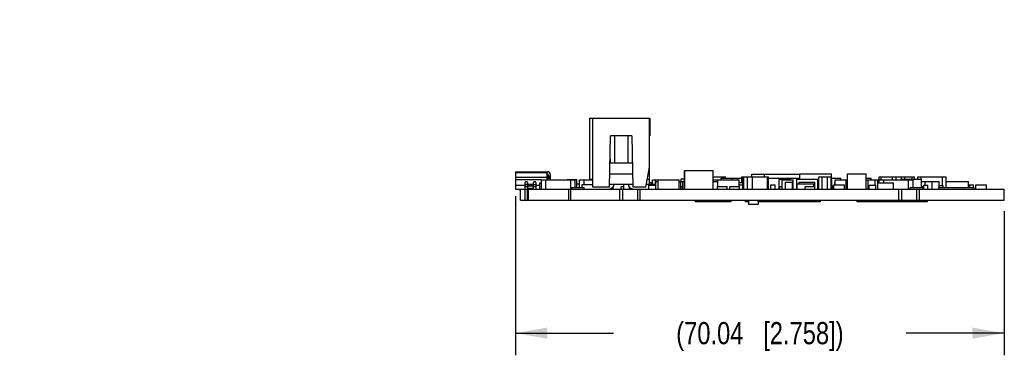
# Model space of a CAD drawing. Header units: inches. Extents: x 0 to 22, y 0 to 17.
# Tile 16 of 22: x 13.2 to 18.8, y 4 to 5.9. Entities that reach past the tile are written whole.
import ezdxf

# ---------------------------------------------------------------- set-up
doc = ezdxf.new("R2010")
doc.units = ezdxf.units.IN
doc.header["$LTSCALE"] = 1.21
doc.header["$MEASUREMENT"] = 0
doc.layers.get('0').update_dxf_attribs({"linetype": 'CONTINUOUS'})
for name, color, linetype in [('02___PRT_ALL_AXES', 7, 'CONTINUOUS'), ('DIMENSIONS', 7, 'CONTINUOUS'), ('ECAD_611116_01_24_R0805_REV1', 7, 'CONTINUOUS'), ('ECAD_611690_01_16_R_2_0402_PKO_', 7, 'CONTINUOUS'), ('ECAD_692114_01_43_SSOP16_REV1', 7, 'CONTINUOUS'), ('ECAD_692690_01_57_SOT5_REV1', 7, 'CONTINUOUS'), ('ECAD_693360_01_57_SOT5_REV1', 7, 'CONTINUOUS'), ('ECAD_695967_01_85_SOM8', 7, 'CONTINUOUS'), ('ECAD_696532_01_43_SSOP5_0_65MM_', 7, 'CONTINUOUS'), ('ECAD_696731_01_31__QFN_0_65MM_T', 7, 'CONTINUOUS'), ('ECAD_696858_01_24__QFN_0_65MM_T', 7, 'CONTINUOUS'), ('ECAD_697341_01_69_SO8_REV1', 7, 'CONTINUOUS'), ('ECAD_697622_01_63_TQF100_REV3', 7, 'CONTINUOUS'), ('ECAD_712572_01_16_R_2_0402_PKO_', 7, 'CONTINUOUS'), ('ECAD_712810_01_22_R_2_0603_PKO_', 7, 'CONTINUOUS'), ('ECAD_713147_01_37_R_2_0603_PKO_', 7, 'CONTINUOUS'), ('ECAD_713388_01_55_W21SN900SQ2L_', 7, 'CONTINUOUS'), ('ECAD_713459_01_87_LQH3C', 7, 'CONTINUOUS'), ('ECAD_713614_01_22_R_2_0603_PKO_', 7, 'CONTINUOUS'), ('ECAD_713725_01_20_R_2_0603_PKO_', 7, 'CONTINUOUS'), ('ECAD_714393_01_16_R_2_0402_PKO_', 7, 'CONTINUOUS'), ('ECAD_714786_01_16_R_2_0402_PKO_', 7, 'CONTINUOUS'), ('ECAD_714813_01_20_R_2_0402_PKO_', 7, 'CONTINUOUS'), ('ECAD_714977_01_24_R0805_REV1', 7, 'CONTINUOUS'), ('ECAD_715793_01_24_C_2_0402_PKO_', 7, 'CONTINUOUS'), ('ECAD_715895_01_70_C1206_REV1', 7, 'CONTINUOUS'), ('ECAD_715919_01_22_C_2_0402_PKO_', 7, 'CONTINUOUS'), ('ECAD_715927_01_53_C0805_REV2', 7, 'CONTINUOUS'), ('ECAD_715928_01_106_C1210_REV1', 7, 'CONTINUOUS'), ('ECAD_716030_01_63_C0805_REV2', 7, 'CONTINUOUS'), ('ECAD_716432_01_38_C_2_0603_PKO_', 7, 'CONTINUOUS'), ('ECAD_716547_01_39_C_2_0603_PKO_', 7, 'CONTINUOUS'), ('ECAD_716563_01_57_C0805_REV2', 7, 'CONTINUOUS'), ('ECAD_716657_01_35_C_2_0603_PKO_', 7, 'CONTINUOUS'), ('ECAD_724796_01_59_XTL_2_SX532_3', 7, 'CONTINUOUS'), ('ECAD_730130_01_43_SOT23_REV1', 7, 'CONTINUOUS'), ('ECAD_730143_01_39_SOT323_REV1', 7, 'CONTINUOUS'), ('ECAD_730148_01_53_CR_2_SOD123_R', 7, 'CONTINUOUS'), ('ECAD_730200_01_53_CR_2_SOD123_R', 7, 'CONTINUOUS'), ('ECAD_730262_01_44_SOT323_REV1', 7, 'CONTINUOUS'), ('ECAD_730306_01_53_CR_2_SOD123_R', 7, 'CONTINUOUS'), ('ECAD_730847_01_31_CR_2_1SS353', 7, 'CONTINUOUS'), ('ECAD_733076_01_44_SOT23_REV1', 7, 'CONTINUOUS'), ('ECAD_733223_01_43_SOT6_REV1', 7, 'CONTINUOUS'), ('ECAD_766331_01_35_FUSE1206', 7, 'CONTINUOUS'), ('ECAD_ASSY__LABEL_REV1', 7, 'CONTINUOUS'), ('ECAD_CHINA_ROHS_40', 7, 'CONTINUOUS'), ('ECAD_DUPE_S_N_LABEL_REV1', 7, 'CONTINUOUS'), ('ECAD_GLOBAL_FD_70_10_FD70', 7, 'CONTINUOUS'), ('ECAD_REFERTO', 7, 'CONTINUOUS'), ('ECAD_S_N_LABEL_REV1', 7, 'CONTINUOUS'), ('ECAD_WARNING_ESD_STATIC', 7, 'CONTINUOUS'), ('ECAD_WEEELOGO_SM', 7, 'CONTINUOUS')]:
    doc.layers.add(name, color=color, linetype=linetype)
doc.styles.get("Standard").update_dxf_attribs({"font": 'txt', "width": 0.8})
doc.dimstyles.new('DIMSTYLE_2', dxfattribs={"dimtxt": 0.125, "dimasz": 0.18, "dimexe": 0.125, "dimexo": 0.0625, "dimgap": 0.0625, "dimtad": 0, "dimtih": 1, "dimtoh": 1, "dimdsep": 46, "dimtxsty": 'STANDARD', "dimblk": '_FILLED', "dimblk1": '_FILLED', "dimblk2": '_FILLED', "dimcen": 0.09, "dimadec": 0, "dimazin": 0, "dimtp": 0.001, "dimtm": 0.001, "dimtfac": 1, "dimtofl": 0, "dimtmove": 0, "dimatfit": 3, "dimldrblk": '_FILLED', "dimfxl": 1, "dimtolj": 1, "dimarcsym": 0})

# ---------------------------------------------------------------- blocks, each defined once
blk = doc.blocks.new('_FILLED')
at = {"color": 0, "linetype": 'BYBLOCK'}
blk.add_solid([(0, 0), (-1, 0.174), (-1, -0.174)], dxfattribs=at)
blk = doc.blocks.new('*D2')
at = {"layer": 'DIMENSIONS', "color": 2, "linetype": 'CONTINUOUS'}
for p, q in [((16.0331, 4.9159), (16.0331, 4.0188)), ((18.7906, 4.8313), (18.7906, 4.0188)), ((16.0331, 4.1438), (16.5869, 4.1438)), ((18.7906, 4.1438), (18.2369, 4.1438))]:
    blk.add_line(p, q, dxfattribs=at)
at = {"layer": 'DIMENSIONS', "color": 2, "linetype": 'CONTINUOUS', "xscale": 0.18, "yscale": 0.18, "zscale": 0.18, "rotation": 180}
blk.add_blockref('_FILLED', (16.0331, 4.1438), dxfattribs=at)
at = {"layer": 'DIMENSIONS', "color": 2, "linetype": 'CONTINUOUS', "xscale": 0.18, "yscale": 0.18, "zscale": 0.18}
blk.add_blockref('_FILLED', (18.7906, 4.1438), dxfattribs=at)
at = {"layer": 'DIMENSIONS', "color": 2, "linetype": 'CONTINUOUS', "insert": (17.4119, 4.2063), "char_height": 0.125, "width": 1.525, "attachment_point": 2, "line_spacing_factor": 0.9}
blk.add_mtext('(70.04{\\Ftxt.shx;\\W1.000000;\\H0.125000; }[2.758])', dxfattribs=at)
blk = doc.blocks.new('*D34')
at = {"layer": 'DIMENSIONS', "color": 2, "linetype": 'CONTINUOUS'}
for p, q in [((12.0479, 5.3568), (12.0479, 5.8349)), ((12.0479, 5.8349), (12.1654, 5.8349)), ((9.868, 5.3568), (12.1729, 5.3568)), ((10.6059, 4.8938), (12.1729, 4.8938)), ((12.0479, 4.8938), (12.0479, 4.5338))]:
    blk.add_line(p, q, dxfattribs=at)
at = {"layer": 'DIMENSIONS', "color": 2, "linetype": 'CONTINUOUS', "xscale": 0.18, "yscale": 0.18, "zscale": 0.18}
for p, rotation in [((12.0479, 5.3568), 270), ((12.0479, 4.8938), 90)]:
    blk.add_blockref('_FILLED', p, dxfattribs=dict(at, rotation=rotation))
at = {"layer": 'DIMENSIONS', "color": 2, "linetype": 'CONTINUOUS', "insert": (12.2279, 5.8974), "char_height": 0.125, "width": 1.425, "attachment_point": 1, "line_spacing_factor": 0.9}
blk.add_mtext('(11.76{\\Ftxt.shx;\\W1.000000;\\H0.125000; }[.463])', dxfattribs=at)

msp = doc.modelspace()

# ---------------------------------------------------------------- linework, layer by layer
at = {"color": 7, "linetype": 'CONTINUOUS'}
for p, q in [((16.4511, 5.3568), (16.4511, 5.0098)), ((16.4512, 5.3568), (16.7911, 5.3568)), ((16.4691, 4.9668), (16.4691, 5.3568)), ((16.7891, 4.9818), (16.7891, 5.3568)), ((16.7911, 5.3568), (16.7911, 5.2568)), ((16.5636, 4.9668), (16.5691, 5.2568)), ((16.6891, 5.2568), (16.5691, 5.2568)), ((16.5916, 5.2568), (16.5916, 5.1038)), ((16.6666, 5.2568), (16.6666, 5.1038)), ((16.6891, 5.2568), (16.6947, 4.9668)), ((16.7891, 5.2568), (16.7911, 5.2568)), ((16.5666, 5.1266), (16.5666, 5.1038)), ((16.6916, 5.1266), (16.6916, 5.1038)), ((16.5662, 5.1038), (16.6921, 5.1038)), ((16.7691, 4.9668), (16.7891, 5.0802)), ((16.0331, 5.0544), (16.0331, 4.9568)), ((16.0331, 5.0544), (16.2122, 5.0544)), ((16.2122, 5.0479), (16.0331, 5.0479)), ((16.0331, 5.023), (16.2122, 5.023)), ((16.1801, 5.0079), (16.0331, 5.0079)), ((16.2122, 5.0088), (16.2122, 5.0544)), ((16.2122, 5.0426), (16.2181, 5.0426)), ((16.215, 5.0367), (16.2122, 5.0315)), ((16.2181, 5.0088), (16.2181, 5.0426)), ((16.2181, 5.0308), (16.2299, 5.0308)), ((16.2181, 5.0249), (16.2299, 5.0249)), ((16.2299, 5.017), (16.2181, 5.017)), ((16.2299, 5.0088), (16.2299, 5.0367)), ((16.4691, 5.0098), (16.4512, 5.0098)), ((16.565, 5.0418), (16.6933, 5.0418)), ((16.7891, 5.0098), (16.777, 5.0098)), ((16.0331, 4.9784), (16.0882, 4.9784)), ((16.0331, 4.9568), (16.7368, 4.9568)), ((16.06, 4.9495), (16.0558, 4.9568)), ((16.0606, 4.9495), (16.06, 4.9495)), ((16.0606, 4.8938), (16.0606, 4.9568)), ((16.0859, 4.9568), (16.0859, 4.8938)), ((16.0882, 4.9568), (16.0882, 4.9942)), ((16.0882, 4.9845), (16.1, 4.9845)), ((16.1, 4.9806), (16.0882, 4.9806)), ((16.1, 4.9686), (16.0882, 4.9686)), ((16.0961, 4.9981), (16.0921, 4.9981)), ((16.1, 4.9942), (16.1, 4.9568)), ((16.1, 4.9849), (16.1354, 4.9849)), ((16.1354, 4.9775), (16.1, 4.9775)), ((16.1, 4.9751), (16.1354, 4.9751)), ((16.1354, 4.9588), (16.1, 4.9588)), ((16.1014, 4.8938), (16.1014, 4.9568)), ((16.1059, 4.8938), (16.1059, 4.9568)), ((16.1354, 4.9568), (16.1354, 4.9942)), ((16.1354, 4.9814), (16.1473, 4.9814)), ((16.1473, 4.9806), (16.1354, 4.9806)), ((16.1473, 4.9686), (16.1354, 4.9686)), ((16.1433, 4.9981), (16.1394, 4.9981)), ((16.1473, 4.9942), (16.1473, 4.9568)), ((16.1473, 4.9784), (16.1701, 4.9784)), ((16.3317, 4.9568), (16.3317, 4.8938)), ((16.3427, 4.9568), (16.3427, 4.8938)), ((16.4091, 4.9658), (16.4091, 4.9818)), ((16.4091, 4.9818), (16.4691, 4.9818)), ((16.5636, 4.9668), (16.4691, 4.9668)), ((16.6944, 4.9818), (16.5639, 4.9818)), ((16.6212, 4.8938), (16.6212, 4.9568)), ((16.6367, 4.9568), (16.6367, 4.8938)), ((16.7691, 4.9668), (16.6947, 4.9668)), ((16.7213, 4.9568), (16.7213, 4.8938)), ((16.7368, 4.8938), (16.7368, 4.9568)), ((16.8241, 4.9818), (16.7718, 4.9818)), ((18.196, 4.9568), (18.7906, 4.9568)), ((18.196, 4.8938), (18.196, 4.9568)), ((18.2115, 4.9568), (18.2115, 4.8938)), ((18.2961, 4.9568), (18.2961, 4.8938)), ((18.3116, 4.8938), (18.3116, 4.9568)), ((18.7906, 4.8938), (18.7906, 4.9568)), ((16.0606, 4.8938), (16.7368, 4.8938)), ((18.196, 4.8938), (18.7906, 4.8938))]:
    msp.add_line(p, q, dxfattribs=at)
for centre, radius, start, end in [((16.2122, 5.0367), 0.0177, 0, 90), ((16.2091, 5.0367), 0.00591, 0, 57.6024), ((16.0921, 4.9942), 0.00394, 90, 180), ((16.0961, 4.9942), 0.00394, 0, 90), ((16.1394, 4.9942), 0.00394, 90, 180), ((16.1433, 4.9942), 0.00394, 0, 90), ((16.5566, 4.9918), 0.035, 270, 343.3396), ((16.7016, 4.9918), 0.035, 196.6604, 270)]:
    msp.add_arc(centre, radius, start, end, dxfattribs=at)
at = {"layer": '02___PRT_ALL_AXES', "color": 7, "linetype": 'CONTINUOUS'}
for p, q in [((16.7368, 4.9568), (18.196, 4.9568)), ((16.7368, 4.8938), (18.196, 4.8938))]:
    msp.add_line(p, q, dxfattribs=at)
at = {"layer": 'ECAD_611116_01_24_R0805_REV1', "color": 7, "linetype": 'CONTINUOUS'}
for p, q in [((17.8289, 4.9798), (17.8889, 4.9798)), ((17.8289, 4.9568), (17.8289, 4.9798)), ((17.8889, 4.9568), (17.8889, 4.9798))]:
    msp.add_line(p, q, dxfattribs=at)
at = {"layer": 'ECAD_611690_01_16_R_2_0402_PKO_', "color": 7, "linetype": 'CONTINUOUS'}
for p, q in [((17.5251, 4.9718), (17.5381, 4.9718)), ((17.5251, 4.9568), (17.5251, 4.9718))]:
    msp.add_line(p, q, dxfattribs=at)
at = {"layer": 'ECAD_692114_01_43_SSOP16_REV1', "color": 7, "linetype": 'CONTINUOUS'}
for p, q in [((18.0821, 4.9988), (18.0841, 4.9988)), ((18.4621, 4.9988), (18.5886, 4.9988)), ((18.5886, 4.9658), (18.5886, 4.9988))]:
    msp.add_line(p, q, dxfattribs=at)
at = {"layer": 'ECAD_692690_01_57_SOT5_REV1', "color": 7, "linetype": 'CONTINUOUS'}
for p, q in [((18.2061, 5.0128), (18.3241, 5.0128)), ((18.2061, 5.0088), (18.2061, 5.0128)), ((18.3241, 4.9658), (18.3241, 5.0128))]:
    msp.add_line(p, q, dxfattribs=at)
at = {"layer": 'ECAD_693360_01_57_SOT5_REV1', "color": 7, "linetype": 'CONTINUOUS'}
for p, q in [((17.6211, 5.0128), (17.7391, 5.0128)), ((17.6211, 4.9568), (17.6211, 5.0128)), ((17.7391, 4.9568), (17.7391, 5.0128))]:
    msp.add_line(p, q, dxfattribs=at)
at = {"layer": 'ECAD_695967_01_85_SOM8', "color": 7, "linetype": 'CONTINUOUS'}
for p, q in [((17.3666, 5.0258), (17.3666, 5.0408)), ((17.3666, 5.0408), (17.6381, 5.0408)), ((17.4376, 5.0258), (17.4376, 5.0408))]:
    msp.add_line(p, q, dxfattribs=at)
at = {"layer": 'ECAD_696532_01_43_SSOP5_0_65MM_', "color": 7, "linetype": 'CONTINUOUS'}
for p, q in [((16.9661, 4.9988), (16.9861, 4.9988)), ((16.9766, 4.9568), (16.9766, 4.9988))]:
    msp.add_line(p, q, dxfattribs=at)
at = {"layer": 'ECAD_696731_01_31__QFN_0_65MM_T', "color": 7, "linetype": 'CONTINUOUS'}
for p, q in [((17.6217, 4.9868), (17.7161, 4.9868)), ((17.6217, 4.9568), (17.6217, 4.9868)), ((17.7161, 4.9718), (17.7161, 4.9868))]:
    msp.add_line(p, q, dxfattribs=at)
at = {"layer": 'ECAD_696858_01_24__QFN_0_65MM_T', "color": 7, "linetype": 'CONTINUOUS'}
msp.add_line((17.2951, 4.9798), (17.3151, 4.9798), dxfattribs=at)
at = {"layer": 'ECAD_697341_01_69_SO8_REV1', "color": 7, "linetype": 'CONTINUOUS'}
for p, q in [((18.0841, 5.0248), (18.1601, 5.0248)), ((18.0841, 4.9908), (18.0841, 5.0248)), ((18.0961, 5.0088), (18.0961, 5.0248)), ((18.2301, 5.0248), (18.2841, 5.0248)), ((18.2711, 5.0128), (18.2711, 5.0248)), ((18.2841, 5.0128), (18.2841, 5.0248))]:
    msp.add_line(p, q, dxfattribs=at)
at = {"layer": 'ECAD_697622_01_63_TQF100_REV3', "color": 7, "linetype": 'CONTINUOUS'}
for p, q in [((17.1936, 5.0088), (17.1936, 5.0188)), ((17.1936, 5.0188), (17.3101, 5.0188)), ((17.2556, 5.0088), (17.2556, 5.0188)), ((17.2876, 5.0088), (17.2876, 5.0188)), ((17.4612, 5.0188), (17.6381, 5.0188)), ((17.8161, 5.0188), (17.8686, 5.0188)), ((17.8686, 5.0088), (17.8686, 5.0188))]:
    msp.add_line(p, q, dxfattribs=at)
at = {"layer": 'ECAD_712572_01_16_R_2_0402_PKO_', "color": 7, "linetype": 'CONTINUOUS'}
for p, q in [((16.9661, 4.9718), (16.9751, 4.9718)), ((16.9751, 4.9568), (16.9751, 4.9718)), ((17.6669, 4.9718), (17.7209, 4.9718)), ((17.6669, 4.9568), (17.6669, 4.9718)), ((17.7209, 4.9568), (17.7209, 4.9718))]:
    msp.add_line(p, q, dxfattribs=at)
at = {"layer": 'ECAD_712810_01_22_R_2_0603_PKO_', "color": 7, "linetype": 'CONTINUOUS'}
for p, q in [((18.0274, 4.9778), (18.0654, 4.9778)), ((18.0274, 4.9568), (18.0274, 4.9778)), ((18.0654, 4.9568), (18.0654, 4.9778))]:
    msp.add_line(p, q, dxfattribs=at)
at = {"layer": 'ECAD_713147_01_37_R_2_0603_PKO_', "color": 7, "linetype": 'CONTINUOUS'}
for p in [(16.7891, 4.9928), (16.8031, 4.9818)]:
    msp.add_line(p, (16.8031, 4.9928), dxfattribs=at)
at = {"layer": 'ECAD_713388_01_55_W21SN900SQ2L_', "color": 7, "linetype": 'CONTINUOUS'}
for p, q in [((16.324, 5.0088), (16.324, 5.0108)), ((16.324, 5.0108), (16.3791, 5.0108)), ((16.3791, 4.9658), (16.3791, 5.0108))]:
    msp.add_line(p, q, dxfattribs=at)
at = {"layer": 'ECAD_713459_01_87_LQH3C', "color": 7, "linetype": 'CONTINUOUS'}
for p, q in [((17.6381, 5.0428), (17.8161, 5.0428)), ((17.6381, 5.0128), (17.6381, 5.0428)), ((17.8161, 5.0088), (17.8161, 5.0428)), ((17.9059, 5.0428), (18.0119, 5.0428)), ((17.9059, 4.9568), (17.9059, 5.0428)), ((18.0119, 4.9568), (18.0119, 5.0428))]:
    msp.add_line(p, q, dxfattribs=at)
at = {"layer": 'ECAD_713614_01_22_R_2_0603_PKO_', "color": 7, "linetype": 'CONTINUOUS'}
for p, q in [((16.7861, 4.9568), (16.7861, 4.9778)), ((16.7861, 4.9778), (16.8241, 4.9778)), ((16.8241, 4.9568), (16.8241, 4.9778))]:
    msp.add_line(p, q, dxfattribs=at)
at = {"layer": 'ECAD_713725_01_20_R_2_0603_PKO_', "color": 7, "linetype": 'CONTINUOUS'}
for p in [(18.4241, 4.9758), (18.4451, 4.9658)]:
    msp.add_line(p, (18.4451, 4.9758), dxfattribs=at)
at = {"layer": 'ECAD_714393_01_16_R_2_0402_PKO_', "color": 7, "linetype": 'CONTINUOUS'}
msp.add_line((18.3241, 4.9718), (18.3361, 4.9718), dxfattribs=at)
at = {"layer": 'ECAD_714786_01_16_R_2_0402_PKO_', "color": 7, "linetype": 'CONTINUOUS'}
for p, q in [((16.6291, 4.9568), (16.6291, 4.9718)), ((16.6291, 4.9718), (16.6441, 4.9718)), ((17.1731, 4.9568), (17.1731, 4.9718)), ((17.1731, 4.9718), (17.2271, 4.9718)), ((17.2271, 4.9568), (17.2271, 4.9718)), ((17.2421, 4.9568), (17.2421, 4.9718)), ((17.2421, 4.9718), (17.2961, 4.9718)), ((17.2961, 4.9568), (17.2961, 4.9718))]:
    msp.add_line(p, q, dxfattribs=at)
at = {"layer": 'ECAD_714813_01_20_R_2_0402_PKO_', "color": 7, "linetype": 'CONTINUOUS'}
for p, q in [((17.8244, 4.9758), (17.8289, 4.9758)), ((17.8244, 4.9568), (17.8244, 4.9758)), ((17.8889, 4.9758), (17.8899, 4.9758)), ((17.8899, 4.9568), (17.8899, 4.9758))]:
    msp.add_line(p, q, dxfattribs=at)
at = {"layer": 'ECAD_714977_01_24_R0805_REV1', "color": 7, "linetype": 'CONTINUOUS'}
for p, q in [((18.5961, 4.9798), (18.6161, 4.9798)), ((18.6161, 4.9658), (18.6161, 4.9798)), ((18.6301, 4.9798), (18.6901, 4.9798)), ((18.6301, 4.9568), (18.6301, 4.9798)), ((18.6901, 4.9568), (18.6901, 4.9798))]:
    msp.add_line(p, q, dxfattribs=at)
at = {"layer": 'ECAD_715793_01_24_C_2_0402_PKO_', "color": 7, "linetype": 'CONTINUOUS'}
for p, q in [((17.4741, 4.9798), (17.4981, 4.9798)), ((17.4741, 4.9568), (17.4741, 4.9798)), ((17.4981, 4.9568), (17.4981, 4.9798)), ((17.6201, 4.9798), (17.6211, 4.9798)), ((17.6201, 4.9568), (17.6201, 4.9798)), ((17.8986, 4.9798), (17.9059, 4.9798)), ((17.8986, 4.9568), (17.8986, 4.9798)), ((18.5886, 4.9798), (18.5961, 4.9798)), ((18.5961, 4.9658), (18.5961, 4.9798)), ((17.3481, 4.8938), (17.3481, 4.8698)), ((17.4021, 4.8698), (17.3481, 4.8698)), ((17.4021, 4.8838), (17.4021, 4.8698))]:
    msp.add_line(p, q, dxfattribs=at)
at = {"layer": 'ECAD_715895_01_70_C1206_REV1', "color": 7, "linetype": 'CONTINUOUS'}
for p, q in [((17.1481, 5.0258), (17.2171, 5.0258)), ((17.1971, 5.0188), (17.1971, 5.0258)), ((17.2171, 5.0188), (17.2171, 5.0258)), ((17.3101, 4.9938), (17.3101, 5.0258)), ((17.3101, 5.0258), (17.4612, 5.0258)), ((17.3151, 4.9568), (17.3151, 5.0258)), ((17.321, 4.9568), (17.321, 5.0258)), ((17.3422, 4.9568), (17.3422, 5.0258)), ((17.3705, 4.9568), (17.3705, 5.0258)), ((17.4553, 4.9568), (17.4553, 5.0258)), ((17.4612, 4.9568), (17.4612, 5.0258)), ((17.7439, 5.0258), (17.8139, 5.0258)), ((17.7439, 4.9568), (17.7439, 5.0258)), ((17.7639, 4.9568), (17.7639, 5.0258)), ((17.7939, 4.9568), (17.7939, 5.0258)), ((17.8139, 4.9568), (17.8139, 5.0258)), ((18.1601, 5.0258), (18.2301, 5.0258)), ((18.1601, 5.0088), (18.1601, 5.0258)), ((18.1801, 5.0088), (18.1801, 5.0258)), ((18.2101, 5.0128), (18.2101, 5.0258)), ((18.2301, 5.0128), (18.2301, 5.0258)), ((18.3021, 5.0258), (18.4621, 5.0258)), ((18.3021, 5.0128), (18.3021, 5.0258)), ((18.3221, 5.0128), (18.3221, 5.0258)), ((18.4421, 4.9758), (18.4421, 5.0258)), ((18.4621, 4.9658), (18.4621, 5.0258))]:
    msp.add_line(p, q, dxfattribs=at)
at = {"layer": 'ECAD_715919_01_22_C_2_0402_PKO_', "color": 7, "linetype": 'CONTINUOUS'}
for p, q in [((18.3361, 4.9778), (18.3601, 4.9778)), ((18.3361, 4.9568), (18.3361, 4.9778)), ((18.3601, 4.9568), (18.3601, 4.9778))]:
    msp.add_line(p, q, dxfattribs=at)
at = {"layer": 'ECAD_715927_01_53_C0805_REV2', "color": 7, "linetype": 'CONTINUOUS'}
for p, q in [((16.8371, 4.9568), (16.8371, 5.0088)), ((16.8371, 5.0088), (16.9571, 5.0088)), ((16.9571, 4.9568), (16.9571, 5.0088)), ((17.1751, 4.9718), (17.1751, 5.0088)), ((17.1751, 5.0088), (17.2951, 5.0088)), ((17.2951, 4.9718), (17.2951, 5.0088)), ((17.5381, 5.0088), (17.6001, 5.0088)), ((17.5381, 4.9568), (17.5381, 5.0088)), ((17.6001, 4.9568), (17.6001, 5.0088)), ((17.8139, 5.0088), (17.8171, 5.0088)), ((17.8171, 4.9568), (17.8171, 5.0088)), ((17.8361, 5.0088), (17.8981, 5.0088)), ((17.8361, 4.9798), (17.8361, 5.0088)), ((17.8981, 4.9568), (17.8981, 5.0088)), ((18.0781, 5.0088), (18.0821, 5.0088)), ((18.0821, 4.9908), (18.0821, 5.0088))]:
    msp.add_line(p, q, dxfattribs=at)
at = {"layer": 'ECAD_715928_01_106_C1210_REV1', "color": 7, "linetype": 'CONTINUOUS'}
for p, q in [((16.9861, 4.9568), (16.9861, 5.0618)), ((16.9861, 5.0618), (17.1481, 5.0618)), ((16.9881, 4.9568), (16.9881, 5.0618)), ((17.1481, 4.9568), (17.1481, 5.0618))]:
    msp.add_line(p, q, dxfattribs=at)
at = {"layer": 'ECAD_716030_01_63_C0805_REV2', "color": 7, "linetype": 'CONTINUOUS'}
for p in [(18.0119, 5.0188), (18.0401, 5.0088)]:
    msp.add_line(p, (18.0401, 5.0188), dxfattribs=at)
at = {"layer": 'ECAD_716432_01_38_C_2_0603_PKO_', "color": 7, "linetype": 'CONTINUOUS'}
msp.add_line((17.2951, 4.9938), (17.3151, 4.9938), dxfattribs=at)
at = {"layer": 'ECAD_716547_01_39_C_2_0603_PKO_', "color": 7, "linetype": 'CONTINUOUS'}
for p, q in [((17.5569, 4.9948), (17.5949, 4.9948)), ((17.5569, 4.9568), (17.5569, 4.9948)), ((17.5949, 4.9568), (17.5949, 4.9948)), ((17.6329, 4.9948), (17.7209, 4.9948)), ((17.6329, 4.9868), (17.6329, 4.9948)), ((17.7209, 4.9718), (17.7209, 4.9948))]:
    msp.add_line(p, q, dxfattribs=at)
at = {"layer": 'ECAD_716563_01_57_C0805_REV2', "color": 7, "linetype": 'CONTINUOUS'}
for p, q in [((17.5201, 5.0128), (17.5821, 5.0128)), ((17.5201, 4.9568), (17.5201, 5.0128)), ((17.5821, 5.0088), (17.5821, 5.0128))]:
    msp.add_line(p, q, dxfattribs=at)
at = {"layer": 'ECAD_716657_01_35_C_2_0603_PKO_', "color": 7, "linetype": 'CONTINUOUS'}
for p, q in [((17.8346, 4.9908), (17.8361, 4.9908)), ((17.8346, 4.9798), (17.8346, 4.9908)), ((17.8981, 4.9908), (17.9059, 4.9908)), ((18.0776, 4.9908), (18.1656, 4.9908)), ((18.0776, 4.9568), (18.0776, 4.9908)), ((18.1656, 4.9568), (18.1656, 4.9908))]:
    msp.add_line(p, q, dxfattribs=at)
at = {"layer": 'ECAD_724796_01_59_XTL_2_SX532_3', "color": 7, "linetype": 'CONTINUOUS'}
for p, q in [((16.9682, 4.9998), (16.9682, 5.0148)), ((16.9682, 5.0148), (16.9861, 5.0148))]:
    msp.add_line(p, q, dxfattribs=at)
at = {"layer": 'ECAD_730130_01_43_SOT23_REV1', "color": 7, "linetype": 'CONTINUOUS'}
msp.add_line((17.1481, 4.9988), (17.1751, 4.9988), dxfattribs=at)
at = {"layer": 'ECAD_730143_01_39_SOT323_REV1', "color": 7, "linetype": 'CONTINUOUS'}
msp.add_line((18.0821, 4.9948), (18.0841, 4.9948), dxfattribs=at)
at = {"layer": 'ECAD_730148_01_53_CR_2_SOD123_R', "color": 7, "linetype": 'CONTINUOUS'}
for p, q in [((16.1801, 4.9568), (16.1801, 5.0088)), ((16.1801, 5.0088), (16.3701, 5.0088)), ((16.2051, 4.9568), (16.2051, 5.0088)), ((16.3451, 4.9568), (16.3451, 5.0088)), ((16.3701, 4.9658), (16.3701, 5.0088)), ((18.0856, 5.0088), (18.2756, 5.0088)), ((18.0856, 4.9908), (18.0856, 5.0088)), ((18.1106, 4.9908), (18.1106, 5.0088)), ((18.2506, 4.9568), (18.2506, 5.0088)), ((18.2756, 4.9658), (18.2756, 5.0088))]:
    msp.add_line(p, q, dxfattribs=at)
at = {"layer": 'ECAD_730200_01_53_CR_2_SOD123_R', "color": 7, "linetype": 'CONTINUOUS'}
for p, q in [((16.3951, 4.9658), (16.3951, 5.0088)), ((16.3951, 5.0088), (16.4691, 5.0088)), ((16.4201, 4.9818), (16.4201, 5.0088)), ((16.8061, 4.9818), (16.8061, 5.0088)), ((16.8061, 5.0088), (16.8371, 5.0088)), ((16.8221, 4.9818), (16.8221, 5.0088)), ((18.0119, 5.0088), (18.0781, 5.0088)), ((18.0221, 4.9568), (18.0221, 5.0088)), ((18.0621, 4.9778), (18.0621, 5.0088)), ((18.0781, 4.9908), (18.0781, 5.0088)), ((16.5851, 4.9568), (16.5851, 4.9719))]:
    msp.add_line(p, q, dxfattribs=at)
at = {"layer": 'ECAD_730262_01_44_SOT323_REV1', "color": 7, "linetype": 'CONTINUOUS'}
msp.add_line((16.9571, 4.9998), (16.9861, 4.9998), dxfattribs=at)
at = {"layer": 'ECAD_730306_01_53_CR_2_SOD123_R', "color": 7, "linetype": 'CONTINUOUS'}
msp.add_line((17.1481, 5.0088), (17.1751, 5.0088), dxfattribs=at)
at = {"layer": 'ECAD_730847_01_31_CR_2_1SS353', "color": 7, "linetype": 'CONTINUOUS'}
for p, q in [((16.3791, 4.9868), (16.3951, 4.9868)), ((16.6441, 4.9568), (16.6441, 4.9818)), ((16.6771, 4.9568), (16.6771, 4.9669))]:
    msp.add_line(p, q, dxfattribs=at)
at = {"layer": 'ECAD_733076_01_44_SOT23_REV1', "color": 7, "linetype": 'CONTINUOUS'}
for p, q in [((18.3241, 4.9998), (18.4241, 4.9998)), ((18.3441, 4.9778), (18.3441, 4.9998)), ((18.3841, 4.9568), (18.3841, 4.9998)), ((18.4241, 4.9658), (18.4241, 4.9998))]:
    msp.add_line(p, q, dxfattribs=at)
at = {"layer": 'ECAD_733223_01_43_SOT6_REV1', "color": 7, "linetype": 'CONTINUOUS'}
for p, q in [((16.8241, 4.9778), (16.8241, 4.9988)), ((16.8241, 4.9988), (16.8371, 4.9988)), ((16.9571, 4.9988), (16.9661, 4.9988)), ((16.9661, 4.9568), (16.9661, 4.9988))]:
    msp.add_line(p, q, dxfattribs=at)
at = {"layer": 'ECAD_766331_01_35_FUSE1206', "color": 7, "linetype": 'CONTINUOUS'}
for p, q in [((16.1701, 4.9568), (16.1701, 4.9908)), ((16.1701, 4.9908), (16.1801, 4.9908))]:
    msp.add_line(p, q, dxfattribs=at)
at = {"layer": 'ECAD_ASSY__LABEL_REV1', "color": 7, "linetype": 'CONTINUOUS'}
for p in [(17.3281, 4.8938), (17.3481, 4.8838)]:
    msp.add_line(p, (17.3281, 4.8838), dxfattribs=at)
at = {"layer": 'ECAD_CHINA_ROHS_40', "color": 7, "linetype": 'CONTINUOUS'}
for p, q in [((18.3551, 4.8938), (18.3551, 4.8838)), ((18.3551, 4.8838), (18.338, 4.8838))]:
    msp.add_line(p, q, dxfattribs=at)
at = {"layer": 'ECAD_DUPE_S_N_LABEL_REV1', "color": 7, "linetype": 'CONTINUOUS'}
for p, q in [((17.0471, 4.8938), (17.0471, 4.8838)), ((17.2472, 4.8938), (17.2472, 4.8838)), ((17.2472, 4.8838), (17.0471, 4.8838))]:
    msp.add_line(p, q, dxfattribs=at)
at = {"layer": 'ECAD_GLOBAL_FD_70_10_FD70', "color": 7, "linetype": 'CONTINUOUS'}
for p, q in [((16.3511, 4.9568), (16.3511, 4.9658)), ((16.3511, 4.9658), (16.4211, 4.9658)), ((16.4211, 4.9568), (16.4211, 4.9658)), ((18.2601, 4.9658), (18.3301, 4.9658)), ((18.2601, 4.9568), (18.2601, 4.9658)), ((18.3301, 4.9568), (18.3301, 4.9658))]:
    msp.add_line(p, q, dxfattribs=at)
at = {"layer": 'ECAD_REFERTO', "color": 7, "linetype": 'CONTINUOUS'}
for p, q in [((18.0171, 4.8938), (18.0171, 4.8838)), ((18.0181, 4.8938), (18.0181, 4.8838)), ((18.0201, 4.8938), (18.0201, 4.8838)), ((18.0251, 4.8938), (18.0251, 4.8838)), ((18.2171, 4.8938), (18.2171, 4.8838)), ((18.2231, 4.8938), (18.2231, 4.8838)), ((18.2291, 4.8938), (18.2291, 4.8838)), ((18.2351, 4.8938), (18.2351, 4.8838)), ((18.2401, 4.8938), (18.2401, 4.8838)), ((18.2401, 4.8838), (18.0171, 4.8838))]:
    msp.add_line(p, q, dxfattribs=at)
at = {"layer": 'ECAD_S_N_LABEL_REV1', "color": 7, "linetype": 'CONTINUOUS'}
for p, q in [((18.4211, 4.9658), (18.6212, 4.9658)), ((18.4211, 4.9568), (18.4211, 4.9658)), ((18.6212, 4.9568), (18.6212, 4.9658))]:
    msp.add_line(p, q, dxfattribs=at)
at = {"layer": 'ECAD_WARNING_ESD_STATIC', "color": 7, "linetype": 'CONTINUOUS'}
for p, q in [((17.958, 4.8938), (17.958, 4.8838)), ((18.3001, 4.8938), (18.3001, 4.8838)), ((18.338, 4.8938), (18.338, 4.8838)), ((18.0171, 4.8838), (17.958, 4.8838)), ((18.338, 4.8838), (18.2401, 4.8838))]:
    msp.add_line(p, q, dxfattribs=at)
at = {"layer": 'ECAD_WEEELOGO_SM', "color": 7, "linetype": 'CONTINUOUS'}
for p, q in [((17.4007, 4.8938), (17.4007, 4.8838)), ((17.751, 4.8938), (17.751, 4.8838)), ((17.751, 4.8838), (17.4007, 4.8838))]:
    msp.add_line(p, q, dxfattribs=at)

# ---------------------------------------------------------------- dimensions: what is measured, and where the dimension line sits
at = {"layer": 'DIMENSIONS', "color": 2, "linetype": 'CONTINUOUS'}
for base, p1, p2, angle, picture, middle in [((12.0479, 5.3568), (10.5434, 4.8938), (9.8055, 5.3568), 90, '*D34', (12.9404, 5.8349)), ((16.0331, 4.1438), (18.7906, 4.8938), (16.0331, 4.9784), 180, '*D2', (17.4119, 4.1438))]:
    dim = msp.add_linear_dim(base=base, p1=p1, p2=p2, angle=angle, text='(<>)', dimstyle='DIMSTYLE_2', dxfattribs=at)
    dim.commit()
    dim.dimension.update_dxf_attribs({"geometry": picture, "text_midpoint": middle, "dimtype": 160})

doc.saveas('drawing.dxf')
